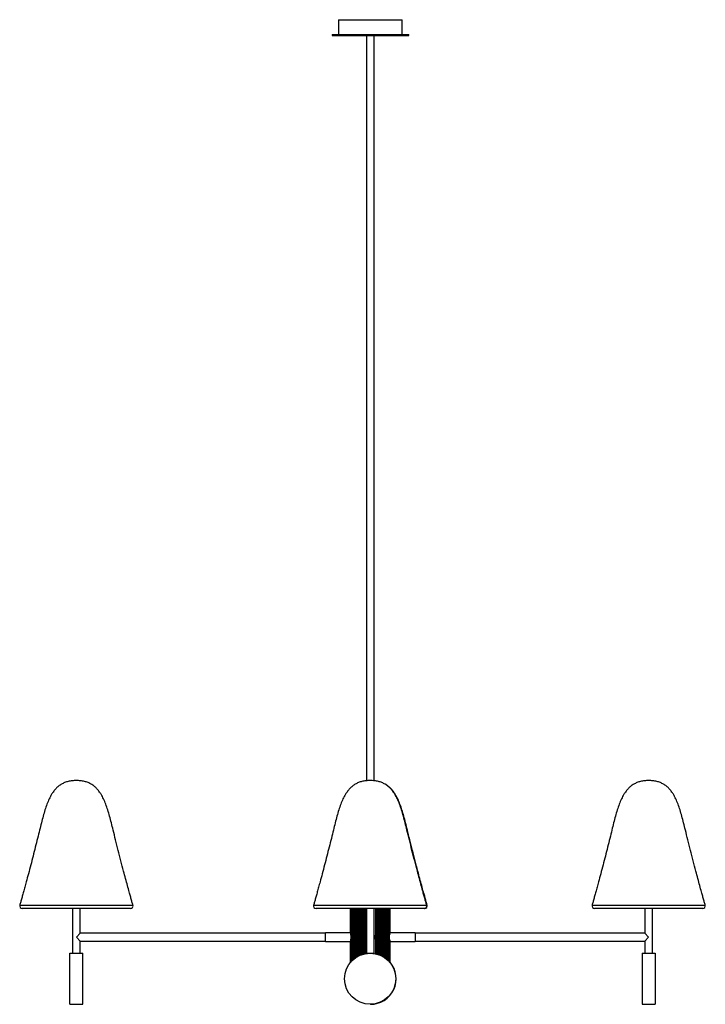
# Paper-space layout '_Izquierda' of a CAD drawing. Header units: millimetres. Extents: x -409 to 664, y -108 to 1432.
import ezdxf

# ---------------------------------------------------------------- set-up
doc = ezdxf.new("R2010")
doc.units = ezdxf.units.MM

psp = doc.layouts.new('_Izquierda')

# ---------------------------------------------------------------- linework, layer by layer
at = {"color": 7, "linetype": 'Continuous', "lineweight": 25}
for p, q in [((90, 1432), (90, 1409)), ((90, 1432), (190, 1432)), ((190, 1409), (190, 1432)), ((80, 1409), (80, 1407)), ((80, 1409), (200, 1409)), ((80, 1407), (200, 1407)), ((134, 1407), (134, 241.7)), ((146, 241.6), (146, 1407)), ((200, 1407), (200, 1409)), ((-235.3, 42), (-404.7, 42)), ((-326, 42), (-326, -28)), ((-314, 3), (-314, 42)), ((225, 42), (55, 42)), ((109, 3.9), (109, 42)), ((109.2, 2.6), (109.2, 42)), ((109.5, 0.3), (109.5, 42)), ((110.2, -41), (110.2, 42)), ((110.8, -40.3), (110.8, 42)), ((111.8, 42), (111.8, -39.3)), ((111.9, -39.2), (111.9, 42)), ((112.8, -38.4), (112.8, 42)), ((113.7, 42), (113.7, -37.6)), ((114.3, -37.1), (114.3, 42)), ((115.5, -36.1), (115.5, 42)), ((116.3, 42), (116.3, -35.5)), ((117.4, -34.8), (117.4, 42)), ((118.8, -33.9), (118.8, 42)), ((119.5, 42), (119.5, -33.5)), ((121, -32.7), (121, 42)), ((122.6, -31.9), (122.6, 42)), ((123.2, 42), (123.2, -31.6)), ((125, -30.8), (125, 42)), ((126.8, -30.1), (126.8, 42)), ((127.3, 42), (127.3, -30)), ((129.5, -29.3), (129.5, 42)), ((131.4, -28.9), (131.4, 42)), ((131.7, 42), (131.7, -28.8)), ((133.7, 42), (133.7, -28)), ((145.7, -28), (145.7, 42)), ((145.8, 0.3), (145.8, 42)), ((148.3, -29), (148.3, 42)), ((148.6, -29), (148.6, 42)), ((150.5, -29.5), (150.5, 42)), ((152.7, -30.2), (152.7, 42)), ((153.2, -30.4), (153.2, 42)), ((155, -31.1), (155, 42)), ((156.8, -31.9), (156.8, 42)), ((157.4, -32.2), (157.4, 42)), ((159, -33), (159, 42)), ((160.5, -33.9), (160.5, 42)), ((161.2, -34.3), (161.2, 42)), ((162.6, -35.3), (162.6, 42)), ((163.7, -36), (163.7, 42)), ((164.5, -36.6), (164.5, 42)), ((165.7, -37.6), (165.7, 42)), ((166.3, -38.1), (166.3, 42)), ((167.2, -39), (167.2, 42)), ((168.1, -39.8), (168.1, 42)), ((168.2, -40), (168.2, 42)), ((169.2, -41), (169.2, 42)), ((169.8, -41.7), (169.8, 42)), ((170.5, 1.3), (170.5, 42)), ((170.8, 3), (170.8, 42)), ((171, 4), (171, 42)), ((660.1, 42), (490.7, 42)), ((569.4, 42), (569.4, 3)), ((581.4, -28), (581.4, 42)), ((-314, 3), (-320, -3)), ((70, 3), (-314, 3)), ((109, 4), (70, 4)), ((70, -10), (70, 4)), ((109.2, 3.9), (109, 3.9)), ((171, 4), (170.8, 4)), ((210, 4), (171, 4)), ((210, 4), (210, -10)), ((569.4, 3), (210, 3)), ((575.4, -3), (569.4, 3)), ((-320, -3), (-314, -9)), ((-314, -28), (-314, -9)), ((-314, -9), (70, -9)), ((70, -10), (109, -10)), ((109, -9.9), (109.2, -9.9)), ((109, -42.3), (109, -9.9)), ((109.2, -42.1), (109.2, -8.6)), ((109.5, -41.7), (109.5, -6.3)), ((145.8, -28.5), (145.8, -6.3)), ((170.5, -42.5), (170.5, -7.3)), ((170.8, -42.9), (170.8, -9.1)), ((170.8, -10), (171, -10)), ((171, -10), (210, -10)), ((171, -43.1), (171, -10)), ((210, -9), (569.4, -9)), ((569.4, -9), (575.4, -3)), ((569.4, -9), (569.4, -28)), ((-330, -28), (-310, -28)), ((-330, -108), (-330, -28)), ((-310, -108), (-310, -28)), ((133.7, -28), (145.7, -28)), ((134.2, -28.4), (134.2, -28)), ((136.1, -28.2), (136.1, -28)), ((136.3, -28), (136.3, -28.2)), ((139, -28), (139, -28)), ((141, -28), (141, -28)), ((143.7, -28.2), (143.7, -28)), ((143.9, -28.2), (143.9, -28)), ((565.4, -28), (585.4, -28)), ((565.4, -28), (565.4, -108)), ((585.4, -28), (585.4, -108)), ((-330, -108), (-310, -108)), ((565.4, -108), (585.4, -108))]:
    psp.add_line(p, q, dxfattribs=at)
at = {"color": 8, "linetype": 'Continuous', "lineweight": 25}
for p, q in [((-408.5, 47.1), (-231.5, 47.1)), ((51.2, 47.1), (228.8, 47.1)), ((486.9, 47.1), (663.9, 47.1))]:
    psp.add_line(p, q, dxfattribs=at)
at = {"color": 7, "linetype": 'Continuous', "lineweight": 25, "flags": 128}
for points in [[(110.2, 0.5), (110, 0.4), (109.5, 0.3)], [(170.5, 1.3), (170, 1.4), (169.8, 1.4)], [(109.5, -6.3), (110, -6.5), (110.2, -6.5)], [(169.8, -7.5), (170, -7.4), (170.5, -7.3)]]:
    psp.add_lwpolyline(points, dxfattribs=at)
at = {"color": 7, "linetype": 'Continuous', "lineweight": 25}
psp.add_circle((139.7, -68), 40, dxfattribs=at)
for centre, radius, start, end in [((-404.7, 46), 4, 163.9059, 270), ((-235.3, 46), 4, 270, 16.0941), ((55, 46), 4, 163.9059, 270), ((224.3, 46), 4, 270, 16.0941), ((225, 46), 4, 270, 16.0941), ((490.7, 46), 4, 163.9059, 270), ((660.1, 46), 4, 270, 16.0941), ((90.3, -1.2), 19.3, 4.3641, 11.2149), ((139.7, -3), 7, 148.9973, 211.0027), ((139.7, -3), 7, 328.9973, 31.0027), ((183.4, -0.2), 13, 165.8613, 173.606), ((90.3, -4.9), 19.3, 348.7851, 355.6359), ((183.4, -5.9), 13, 186.394, 194.1387), ((140.3, -68), 40, 269.537, 39.922)]:
    psp.add_arc(centre, radius, start, end, dxfattribs=at)
for points, knots in [([(-320, 242), (-322.2, 241.9), (-326.5, 241.8), (-332.7, 240.7), (-338.3, 238.9), (-343.3, 236.4), (-347.8, 233.3), (-351.9, 229.6), (-355.5, 225.2), (-359.2, 219.8), (-362.7, 213), (-366.2, 204.8), (-369.2, 195.7), (-372.1, 186), (-374.8, 175.5), (-377.7, 163.9), (-380.8, 151.3), (-384.2, 137.7), (-387.7, 123.8), (-391.3, 110), (-394.9, 96.5), (-398, 85), (-400.6, 75.5), (-402.6, 68), (-404.5, 61.2), (-406.2, 55.1), (-407.5, 50.5), (-408.3, 47.9), (-408.5, 47.1)], [0, 0, 0, 0, 0.0296, 0.05681, 0.082262, 0.106619, 0.130532, 0.154595, 0.179302, 0.205038, 0.2414, 0.280461, 0.322394, 0.367228, 0.414897, 0.465283, 0.524759, 0.586923, 0.65042, 0.713768, 0.775483, 0.834082, 0.871046, 0.905471, 0.936904, 0.964891, 0.988978, 1, 1, 1, 1]), ([(-231.5, 47.1), (-231.7, 47.9), (-232.5, 50.5), (-233.8, 55.1), (-235.5, 61.1), (-237.6, 68.8), (-240.1, 78), (-243, 88.8), (-246.5, 101.7), (-250.3, 116.4), (-254.6, 132.7), (-258.6, 148.8), (-262.1, 163.1), (-265.2, 175.5), (-267.9, 186), (-270.8, 195.7), (-273.8, 204.8), (-277.3, 213), (-280.8, 219.8), (-284.5, 225.2), (-288.1, 229.6), (-292.2, 233.3), (-296.7, 236.4), (-301.7, 238.9), (-307.3, 240.7), (-313.5, 241.8), (-317.8, 241.9), (-320, 242)], [0, 0, 0, 0, 0.010931, 0.034944, 0.062842, 0.094174, 0.139647, 0.189226, 0.241901, 0.315534, 0.390479, 0.464307, 0.53472, 0.585105, 0.632774, 0.677607, 0.719541, 0.758601, 0.794963, 0.820698, 0.845406, 0.869468, 0.893382, 0.917739, 0.943191, 0.9704, 1, 1, 1, 1]), ([(139.7, 242), (137.4, 241.9), (133.1, 241.8), (127, 240.7), (121.4, 238.9), (116.4, 236.4), (111.9, 233.3), (107.8, 229.6), (104.2, 225.2), (100.5, 219.8), (96.9, 213), (93.5, 204.8), (90.4, 195.7), (87.6, 186), (84.8, 175.5), (82, 163.9), (78.9, 151.3), (75.5, 137.7), (71.9, 123.8), (68.3, 110), (64.8, 96.5), (61.7, 85), (59.1, 75.5), (57.1, 68), (55.2, 61.2), (53.5, 55.1), (52.2, 50.5), (51.4, 47.9), (51.2, 47.1)], [0, 0, 0, 0, 0.029594, 0.056798, 0.082245, 0.106597, 0.130506, 0.154564, 0.179266, 0.204996, 0.241351, 0.280404, 0.322329, 0.367153, 0.414813, 0.465188, 0.524653, 0.586804, 0.650288, 0.713623, 0.775325, 0.833913, 0.87087, 0.905288, 0.936714, 0.964695, 0.988778, 1, 1, 1, 1]), ([(228.2, 47.1), (227.9, 47.9), (227.2, 50.5), (225.9, 55.1), (224.2, 61.1), (222.1, 68.8), (219.6, 78), (216.7, 88.8), (213.2, 101.7), (209.3, 116.4), (205.1, 132.7), (201.1, 148.8), (197.6, 163.1), (194.5, 175.5), (191.8, 186), (188.9, 195.7), (185.8, 204.8), (182.4, 213), (178.9, 219.8), (175.2, 225.2), (171.6, 229.6), (167.5, 233.3), (163, 236.4), (158, 238.9), (152.4, 240.7), (146.2, 241.8), (141.9, 241.9), (139.7, 242)], [0, 0, 0, 0, 0.011105, 0.035113, 0.063006, 0.094333, 0.139798, 0.189368, 0.242034, 0.315654, 0.390585, 0.4644, 0.534801, 0.585178, 0.632838, 0.677664, 0.71959, 0.758643, 0.794999, 0.82073, 0.845433, 0.869491, 0.8934, 0.917753, 0.943201, 0.970405, 1, 1, 1, 1]), ([(228.8, 47.1), (228.6, 47.9), (227.8, 50.5), (226.6, 55.1), (224.9, 61.1), (222.7, 68.8), (220.2, 78), (217.3, 88.8), (213.9, 101.7), (210, 116.4), (205.8, 132.7), (201.7, 148.8), (198.2, 163.1), (195.2, 175.5), (192.4, 186), (189.6, 195.7), (186.5, 204.8), (183.1, 213), (179.5, 219.8), (175.8, 225.2), (172.2, 229.6), (168.1, 233.3), (165.1, 235.6), (163.4, 236.4), (163.2, 236.5)], [0, 0, 0, 0, 0.012315, 0.039141, 0.070307, 0.105309, 0.156109, 0.211497, 0.270343, 0.352602, 0.436325, 0.518802, 0.597464, 0.653752, 0.707005, 0.757091, 0.803936, 0.847573, 0.888195, 0.916945, 0.944546, 0.971428, 0.998143, 1, 1, 1, 1]), ([(575.4, 242), (573.2, 241.9), (568.8, 241.8), (562.7, 240.7), (557.1, 238.9), (552.1, 236.4), (547.6, 233.3), (543.5, 229.6), (539.9, 225.2), (536.2, 219.8), (532.7, 213), (529.2, 204.8), (526.2, 195.7), (523.3, 186), (520.6, 175.5), (517.7, 163.9), (514.6, 151.3), (511.2, 137.7), (507.7, 123.8), (504, 110), (500.5, 96.5), (497.4, 85), (494.8, 75.5), (492.8, 68), (490.9, 61.2), (489.2, 55.1), (487.9, 50.5), (487.1, 47.9), (486.9, 47.1)], [0, 0, 0, 0, 0.0295954, 0.0568009, 0.0822491, 0.1066026, 0.1305126, 0.1545715, 0.1792752, 0.2050066, 0.2413636, 0.2804184, 0.3223453, 0.3671722, 0.414834, 0.4652121, 0.5246797, 0.5868342, 0.6503214, 0.7136592, 0.7753649, 0.8339554, 0.870914, 0.9053336, 0.9367613, 0.9647439, 0.9888282, 1, 1, 1, 1]), ([(663.9, 47.1), (663.7, 47.9), (662.9, 50.5), (661.6, 55.1), (659.9, 61.1), (657.8, 68.8), (655.3, 78), (652.4, 88.8), (648.9, 101.7), (645.1, 116.4), (640.8, 132.7), (636.8, 148.8), (633.3, 163.1), (630.2, 175.5), (627.5, 186), (624.6, 195.7), (621.6, 204.8), (618.1, 213), (614.6, 219.8), (610.9, 225.2), (607.3, 229.6), (603.2, 233.3), (598.7, 236.4), (593.7, 238.9), (588.1, 240.7), (581.9, 241.8), (577.6, 241.9), (575.4, 242)], [0, 0, 0, 0, 0.011054, 0.035064, 0.062958, 0.094287, 0.139754, 0.189327, 0.241996, 0.31562, 0.390554, 0.464373, 0.534778, 0.585157, 0.63282, 0.677648, 0.719575, 0.758631, 0.794989, 0.820721, 0.845425, 0.869485, 0.893395, 0.917749, 0.943198, 0.970404, 1, 1, 1, 1])]:
    psp.add_open_spline(points, degree=3, knots=knots, dxfattribs=at)

doc.saveas('drawing.dxf')
